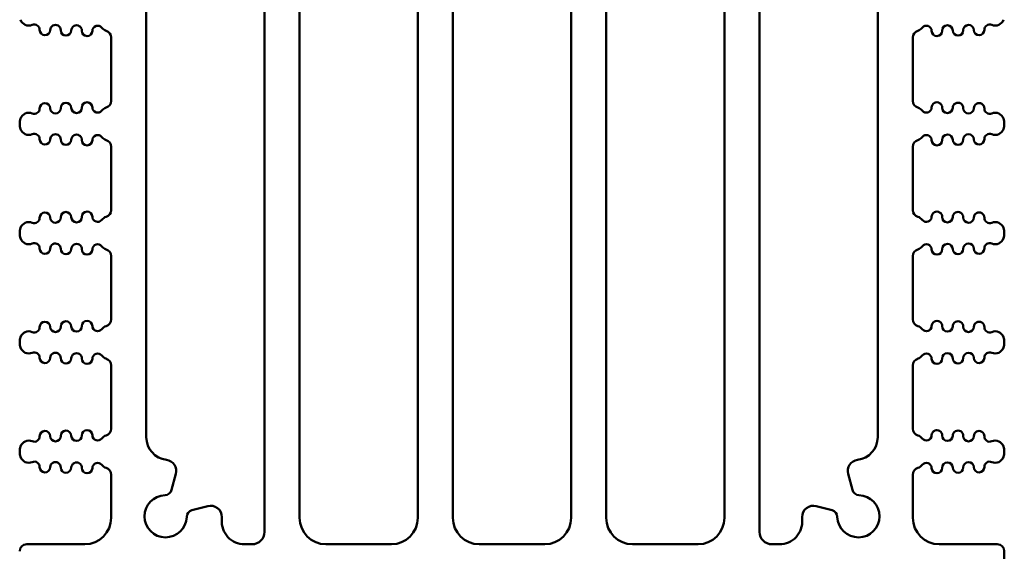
# Model space of a CAD drawing. Header units: inches. Extents: x 1.3 to 23.8, y 0.4 to 18.6.
# Tile 12 of 14: x 9.2 to 12, y 15.6 to 17.1. Entities that reach past the tile are written whole.
import ezdxf

# ---------------------------------------------------------------- set-up
doc = ezdxf.new("R2010")
doc.units = ezdxf.units.IN
doc.header["$LTSCALE"] = 0.8
doc.header["$MEASUREMENT"] = 0
doc.layers.add('Visible (ANSI)', color=7, linetype='Continuous', lineweight=50)

msp = doc.modelspace()

# ---------------------------------------------------------------- linework, layer by layer
at = {"layer": 'Visible (ANSI)'}
for p, q in [((9.8534, 18.24), (9.8534, 15.65)), ((9.9534, 15.69), (9.9534, 18.24)), ((10.2894, 18.24), (10.2894, 15.69)), ((10.3894, 15.69), (10.3894, 18.24)), ((10.7254, 18.24), (10.7254, 15.69)), ((11.2614, 15.65), (11.2614, 18.24)), ((10.8254, 15.69), (10.8254, 18.0678)), ((11.1614, 18.0648), (11.1614, 15.69)), ((9.5174, 15.9194), (9.5174, 17.4398)), ((11.5974, 17.4398), (11.5974, 15.9194)), ((9.4174, 17.055), (9.4174, 16.8751)), ((11.6974, 16.8751), (11.6974, 17.055)), ((9.1574, 16.8089), (9.1574, 16.8106)), ((11.9574, 16.8089), (11.9574, 16.8106)), ((9.4174, 16.7444), (9.4174, 16.5645)), ((11.6974, 16.5645), (11.6974, 16.7444)), ((9.1574, 16.4984), (9.1574, 16.5)), ((11.9574, 16.4984), (11.9574, 16.5)), ((9.4174, 16.4339), (9.4174, 16.254)), ((11.6974, 16.254), (11.6974, 16.4339)), ((9.1574, 16.1878), (9.1574, 16.1895)), ((11.9574, 16.1878), (11.9574, 16.1895)), ((9.4174, 16.1233), (9.4174, 15.9434)), ((11.6974, 15.9434), (11.6974, 16.1233)), ((9.1574, 15.8773), (9.1574, 15.8789)), ((11.9574, 15.8773), (11.9574, 15.8789)), ((9.4174, 15.8127), (9.4174, 15.69)), ((9.5894, 15.7694), (9.6016, 15.8148)), ((11.5132, 15.8148), (11.5254, 15.7694)), ((11.6974, 15.69), (11.6974, 15.8127)), ((9.6921, 15.7236), (9.6472, 15.7116)), ((11.4676, 15.7116), (11.4227, 15.7236)), ((9.3424, 15.615), (9.1774, 15.615)), ((9.8184, 15.615), (9.7969, 15.615)), ((10.2144, 15.615), (10.0284, 15.615)), ((10.6504, 15.615), (10.4644, 15.615)), ((11.0864, 15.615), (10.9004, 15.615)), ((11.3179, 15.615), (11.2964, 15.615)), ((11.9374, 15.615), (11.7724, 15.615)), ((11.9574, 15.335), (11.9574, 15.595))]:
    msp.add_line(p, q, dxfattribs=at)
for centre, radius, start, end in [((9.1834, 17.1138), 0.025, 199.0519, 293.1479), ((9.1991, 17.077), 0.015, 358.8983, 113.1479), ((9.2591, 17.0759), 0.015, 358.8983, 178.8983), ((9.3191, 17.0747), 0.015, 358.8983, 178.8983), ((9.3791, 17.0735), 0.015, 37.5805, 178.8983), ((9.4108, 17.0979), 0.025, 217.5805, 252.7432), ((11.7041, 17.0979), 0.025, 287.2568, 322.4195), ((11.7358, 17.0735), 0.015, 1.1017, 142.4195), ((11.7957, 17.0747), 0.015, 1.1017, 181.1017), ((11.8557, 17.0759), 0.015, 1.1017, 181.1017), ((11.9157, 17.077), 0.015, 66.8521, 181.1017), ((11.9314, 17.1138), 0.025, 246.8521, 340.9481), ((9.2291, 17.0764), 0.015, 178.8983, 358.8983), ((9.2891, 17.0753), 0.015, 178.8983, 358.8983), ((9.3491, 17.0741), 0.015, 178.8983, 358.8983), ((9.3974, 17.055), 0.02, 0, 72.7432), ((11.7174, 17.055), 0.02, 107.2568, 180), ((11.7657, 17.0741), 0.015, 181.1017, 1.1017), ((11.8257, 17.0753), 0.015, 181.1017, 1.1017), ((11.8857, 17.0764), 0.015, 181.1017, 1.1017), ((9.2291, 16.8536), 0.015, 1.1017, 181.1017), ((9.2891, 16.8548), 0.015, 1.1017, 181.1017), ((9.3491, 16.8559), 0.015, 1.1017, 181.1017), ((9.3791, 16.8565), 0.015, 181.1017, 322.4195), ((9.3974, 16.8751), 0.02, 287.2568, 0), ((11.7174, 16.8751), 0.02, 180, 252.7432), ((11.7358, 16.8565), 0.015, 217.5805, 358.8983), ((11.7657, 16.8559), 0.015, 358.8983, 178.8983), ((11.8257, 16.8548), 0.015, 358.8983, 178.8983), ((11.8857, 16.8536), 0.015, 358.8983, 178.8983), ((9.1834, 16.8163), 0.025, 66.8521, 160.9481), ((9.1991, 16.8531), 0.015, 246.8521, 1.1017), ((9.2591, 16.8542), 0.015, 181.1017, 1.1017), ((9.3191, 16.8554), 0.015, 181.1017, 1.1017), ((9.4108, 16.8321), 0.025, 107.2568, 142.4195), ((11.7041, 16.8321), 0.025, 37.5805, 72.7432), ((11.7957, 16.8554), 0.015, 178.8983, 358.8983), ((11.8557, 16.8542), 0.015, 178.8983, 358.8983), ((11.9157, 16.8531), 0.015, 178.8983, 293.1479), ((11.9314, 16.8163), 0.025, 19.0519, 113.1479), ((9.1999, 16.8106), 0.0425, 160.9481, 180), ((9.1999, 16.8089), 0.0425, 180, 199.0519), ((11.9149, 16.8106), 0.0425, 0, 19.0519), ((11.9149, 16.8089), 0.0425, 340.9481, 0), ((9.1834, 16.8032), 0.025, 199.0519, 293.1479), ((9.1991, 16.7665), 0.015, 358.8983, 113.1479), ((9.2591, 16.7653), 0.015, 358.8983, 178.8983), ((9.3191, 16.7641), 0.015, 358.8983, 178.8983), ((9.3791, 16.763), 0.015, 37.5805, 178.8983), ((9.4108, 16.7874), 0.025, 217.5805, 252.7432), ((11.7041, 16.7874), 0.025, 287.2568, 322.4195), ((11.7358, 16.763), 0.015, 1.1017, 142.4195), ((11.7957, 16.7641), 0.015, 1.1017, 181.1017), ((11.8557, 16.7653), 0.015, 1.1017, 181.1017), ((11.9157, 16.7665), 0.015, 66.8521, 181.1017), ((11.9314, 16.8032), 0.025, 246.8521, 340.9481), ((9.2291, 16.7659), 0.015, 178.8983, 358.8983), ((9.2891, 16.7647), 0.015, 178.8983, 358.8983), ((9.3491, 16.7636), 0.015, 178.8983, 358.8983), ((9.3974, 16.7444), 0.02, 0, 72.7432), ((11.7174, 16.7444), 0.02, 107.2568, 180), ((11.7657, 16.7636), 0.015, 181.1017, 1.1017), ((11.8257, 16.7647), 0.015, 181.1017, 1.1017), ((11.8857, 16.7659), 0.015, 181.1017, 1.1017), ((9.2291, 16.5431), 0.015, 1.1017, 181.1017), ((9.2891, 16.5442), 0.015, 1.1017, 181.1017), ((9.3491, 16.5454), 0.015, 1.1017, 181.1017), ((9.3974, 16.5645), 0.02, 287.2568, 0), ((11.7174, 16.5645), 0.02, 180, 252.7432), ((11.7657, 16.5454), 0.015, 358.8983, 178.8983), ((11.8257, 16.5442), 0.015, 358.8983, 178.8983), ((11.8857, 16.5431), 0.015, 358.8983, 178.8983), ((9.1834, 16.5057), 0.025, 66.8521, 160.9481), ((9.1991, 16.5425), 0.015, 246.8521, 1.1017), ((9.2591, 16.5437), 0.015, 181.1017, 1.1017), ((9.3191, 16.5448), 0.015, 181.1017, 1.1017), ((9.3791, 16.546), 0.015, 181.1017, 322.4195), ((9.4108, 16.5216), 0.025, 107.2568, 142.4195), ((11.7041, 16.5216), 0.025, 37.5805, 72.7432), ((11.7358, 16.546), 0.015, 217.5805, 358.8983), ((11.7957, 16.5448), 0.015, 178.8983, 358.8983), ((11.8557, 16.5437), 0.015, 178.8983, 358.8983), ((11.9157, 16.5425), 0.015, 178.8983, 293.1479), ((11.9314, 16.5057), 0.025, 19.0519, 113.1479), ((9.1999, 16.5), 0.0425, 160.9481, 180), ((9.1999, 16.4984), 0.0425, 180, 199.0519), ((11.9149, 16.5), 0.0425, 0, 19.0519), ((11.9149, 16.4984), 0.0425, 340.9481, 0), ((9.1834, 16.4927), 0.025, 199.0519, 293.1479), ((9.1991, 16.4559), 0.015, 358.8983, 113.1479), ((9.2591, 16.4547), 0.015, 358.8983, 178.8983), ((9.3191, 16.4536), 0.015, 358.8983, 178.8983), ((9.3791, 16.4524), 0.015, 37.5805, 178.8983), ((11.7358, 16.4524), 0.015, 1.1017, 142.4195), ((11.7957, 16.4536), 0.015, 1.1017, 181.1017), ((11.8557, 16.4547), 0.015, 1.1017, 181.1017), ((11.9157, 16.4559), 0.015, 66.8521, 181.1017), ((11.9314, 16.4927), 0.025, 246.8521, 340.9481), ((9.2291, 16.4553), 0.015, 178.8983, 358.8983), ((9.2891, 16.4542), 0.015, 178.8983, 358.8983), ((9.3491, 16.453), 0.015, 178.8983, 358.8983), ((9.4108, 16.4768), 0.025, 217.5805, 252.7432), ((9.3974, 16.4339), 0.02, 0, 72.7432), ((11.7174, 16.4339), 0.02, 107.2568, 180), ((11.7041, 16.4768), 0.025, 287.2568, 322.4195), ((11.7657, 16.453), 0.015, 181.1017, 1.1017), ((11.8257, 16.4542), 0.015, 181.1017, 1.1017), ((11.8857, 16.4553), 0.015, 181.1017, 1.1017), ((9.2291, 16.2325), 0.015, 1.1017, 181.1017), ((9.2891, 16.2337), 0.015, 1.1017, 181.1017), ((9.3491, 16.2348), 0.015, 1.1017, 181.1017), ((9.3974, 16.254), 0.02, 287.2568, 0), ((11.7174, 16.254), 0.02, 180, 252.7432), ((11.7657, 16.2348), 0.015, 358.8983, 178.8983), ((11.8257, 16.2337), 0.015, 358.8983, 178.8983), ((11.8857, 16.2325), 0.015, 358.8983, 178.8983), ((9.1834, 16.1952), 0.025, 66.8521, 160.9481), ((9.1991, 16.2319), 0.015, 246.8521, 1.1017), ((9.2591, 16.2331), 0.015, 181.1017, 1.1017), ((9.3191, 16.2343), 0.015, 181.1017, 1.1017), ((9.3791, 16.2354), 0.015, 181.1017, 322.4195), ((9.4108, 16.211), 0.025, 107.2568, 142.4195), ((11.7041, 16.211), 0.025, 37.5805, 72.7432), ((11.7358, 16.2354), 0.015, 217.5805, 358.8983), ((11.7957, 16.2343), 0.015, 178.8983, 358.8983), ((11.8557, 16.2331), 0.015, 178.8983, 358.8983), ((11.9157, 16.2319), 0.015, 178.8983, 293.1479), ((11.9314, 16.1952), 0.025, 19.0519, 113.1479), ((9.1999, 16.1895), 0.0425, 160.9481, 180), ((9.1999, 16.1878), 0.0425, 180, 199.0519), ((11.9149, 16.1895), 0.0425, 0, 19.0519), ((11.9149, 16.1878), 0.0425, 340.9481, 0), ((9.1834, 16.1821), 0.025, 199.0519, 293.1479), ((9.1991, 16.1453), 0.015, 358.8983, 113.1479), ((9.2591, 16.1442), 0.015, 358.8983, 178.8983), ((9.3191, 16.143), 0.015, 358.8983, 178.8983), ((9.3791, 16.1419), 0.015, 37.5805, 178.8983), ((11.7358, 16.1419), 0.015, 1.1017, 142.4195), ((11.7957, 16.143), 0.015, 1.1017, 181.1017), ((11.8557, 16.1442), 0.015, 1.1017, 181.1017), ((11.9157, 16.1453), 0.015, 66.8521, 181.1017), ((11.9314, 16.1821), 0.025, 246.8521, 340.9481), ((9.2291, 16.1448), 0.015, 178.8983, 358.8983), ((9.2891, 16.1436), 0.015, 178.8983, 358.8983), ((9.3491, 16.1425), 0.015, 178.8983, 358.8983), ((9.4108, 16.1663), 0.025, 217.5805, 252.7432), ((9.3974, 16.1233), 0.02, 0, 72.7432), ((11.7174, 16.1233), 0.02, 107.2568, 180), ((11.7041, 16.1663), 0.025, 287.2568, 322.4195), ((11.7657, 16.1425), 0.015, 181.1017, 1.1017), ((11.8257, 16.1436), 0.015, 181.1017, 1.1017), ((11.8857, 16.1448), 0.015, 181.1017, 1.1017), ((9.2291, 15.922), 0.015, 1.1017, 181.1017), ((9.2891, 15.9231), 0.015, 1.1017, 181.1017), ((9.3491, 15.9243), 0.015, 1.1017, 181.1017), ((9.3974, 15.9434), 0.02, 287.2568, 0), ((11.7174, 15.9434), 0.02, 180, 252.7432), ((11.7657, 15.9243), 0.015, 358.8983, 178.8983), ((11.8257, 15.9231), 0.015, 358.8983, 178.8983), ((11.8857, 15.922), 0.015, 358.8983, 178.8983), ((9.1834, 15.8846), 0.025, 66.8521, 160.9481), ((9.1991, 15.9214), 0.015, 246.8521, 1.1017), ((9.2591, 15.9225), 0.015, 181.1017, 1.1017), ((9.3191, 15.9237), 0.015, 181.1017, 1.1017), ((9.3791, 15.9249), 0.015, 181.1017, 322.4195), ((9.4108, 15.9005), 0.025, 107.2568, 142.4195), ((9.5824, 15.9194), 0.065, 180, 263.0535), ((11.5324, 15.9194), 0.065, 276.9465, 0), ((11.7041, 15.9005), 0.025, 37.5805, 72.7432), ((11.7358, 15.9249), 0.015, 217.5805, 358.8983), ((11.7957, 15.9237), 0.015, 178.8983, 358.8983), ((11.8557, 15.9225), 0.015, 178.8983, 358.8983), ((11.9157, 15.9214), 0.015, 178.8983, 293.1479), ((11.9314, 15.8846), 0.025, 19.0519, 113.1479), ((9.1999, 15.8789), 0.0425, 160.9481, 180), ((9.1999, 15.8773), 0.0425, 180, 199.0519), ((11.9149, 15.8789), 0.0425, 0, 19.0519), ((11.9149, 15.8773), 0.0425, 340.9481, 0), ((9.1834, 15.8716), 0.025, 199.0519, 293.1479), ((9.1991, 15.8348), 0.015, 358.8983, 113.1479), ((9.2591, 15.8336), 0.015, 358.8983, 178.8983), ((9.5707, 15.8231), 0.032, 345, 83.0535), ((11.5441, 15.8231), 0.032, 96.9465, 195), ((11.8557, 15.8336), 0.015, 1.1017, 181.1017), ((11.9157, 15.8348), 0.015, 66.8521, 181.1017), ((11.9314, 15.8716), 0.025, 246.8521, 340.9481), ((9.2291, 15.8342), 0.015, 178.8983, 358.8983), ((9.2891, 15.8331), 0.015, 178.8983, 358.8983), ((9.3191, 15.8325), 0.015, 358.8983, 178.8983), ((9.3491, 15.8319), 0.015, 178.8983, 358.8983), ((9.3791, 15.8313), 0.015, 37.5805, 178.8983), ((9.4108, 15.8557), 0.025, 217.5805, 252.7432), ((9.3974, 15.8127), 0.02, 0, 72.7432), ((11.7174, 15.8127), 0.02, 107.2568, 180), ((11.7041, 15.8557), 0.025, 287.2568, 322.4195), ((11.7358, 15.8313), 0.015, 1.1017, 142.4195), ((11.7657, 15.8319), 0.015, 181.1017, 1.1017), ((11.7957, 15.8325), 0.015, 1.1017, 181.1017), ((11.8257, 15.8331), 0.015, 181.1017, 1.1017), ((11.8857, 15.8342), 0.015, 181.1017, 1.1017), ((9.5701, 15.7746), 0.02, 271.6545, 345), ((11.5447, 15.7746), 0.02, 195, 268.3455), ((9.5724, 15.6946), 0.06, 91.6545, 358.3455), ((11.5424, 15.6946), 0.06, 181.6545, 88.3455), ((9.6524, 15.6923), 0.02, 105, 178.3455), ((9.7004, 15.6927), 0.032, 359.1646, 105), ((11.4144, 15.6927), 0.032, 75, 180.8354), ((11.4624, 15.6923), 0.02, 1.6545, 75), ((9.3424, 15.69), 0.075, 270, 0), ((9.7969, 15.68), 0.065, 176.2886, 270), ((9.5724, 15.6946), 0.16, 356.2886, 359.1646), ((10.0284, 15.69), 0.075, 180, 270), ((10.2144, 15.69), 0.075, 270, 0), ((10.4644, 15.69), 0.075, 180, 270), ((10.6504, 15.69), 0.075, 270, 0), ((10.9004, 15.69), 0.075, 180, 270), ((11.0864, 15.69), 0.075, 270, 0), ((11.3179, 15.68), 0.065, 270, 3.7114), ((11.5424, 15.6946), 0.16, 180.8354, 183.7114), ((11.7724, 15.69), 0.075, 180, 270), ((9.8184, 15.65), 0.035, 270, 0), ((11.2964, 15.65), 0.035, 180, 270), ((9.1774, 15.595), 0.02, 90, 180), ((11.9374, 15.595), 0.02, 0, 90)]:
    msp.add_arc(centre, radius, start, end, dxfattribs=at)

doc.saveas('drawing.dxf')
